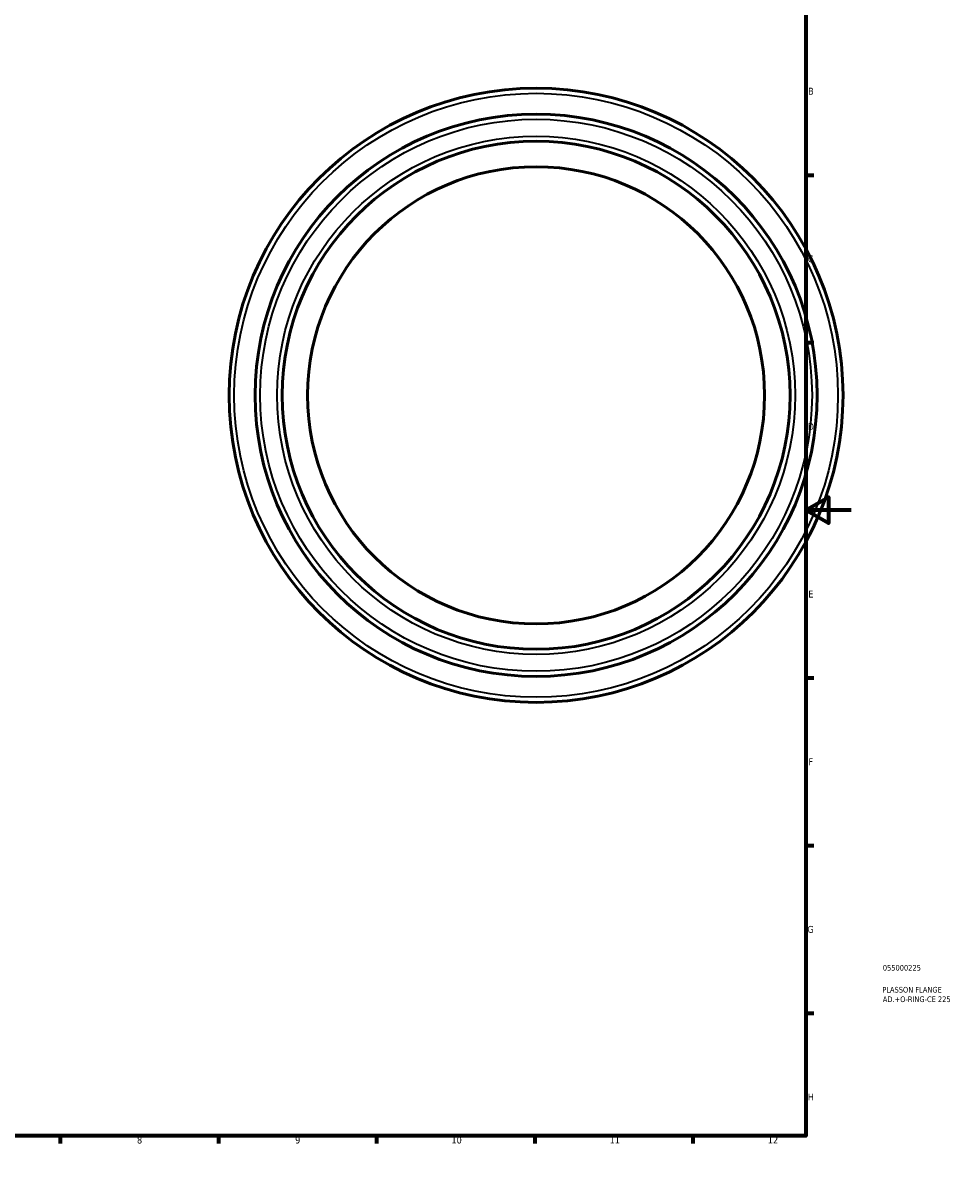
# Model space of a CAD drawing. Header units: millimetres. Extents: x -111 to 886, y -162 to 913.
# Tile 2 of 4: x 474 to 886, y 0 to 513. Entities that reach past the tile are written whole.
import ezdxf

# ---------------------------------------------------------------- set-up
doc = ezdxf.new("R2010")
doc.units = ezdxf.units.MM
for name, color, linetype, lineweight in [('Border (ANSI)', 7, 'Continuous', 70), ('Title (ISO)', 7, 'Continuous', 50), ('Visible (ANSI)', 7, 'Continuous', 50), ('Visible Narrow (ANSI)', 7, 'Continuous', 35)]:
    doc.layers.add(name, color=color, linetype=linetype, lineweight=lineweight)
doc.styles.add('Note Text (ANSI)', font='tahoma.ttf')
doc.styles.add('Note Text (ISO)', font='tahoma.ttf')

# ---------------------------------------------------------------- blocks, each defined once
blk = doc.blocks.new('Borders Default Border')
at = {"layer": 'Border (ANSI)'}
for p, q in [((70.08, 574), (70.08, 577.45)), ((140.17, 574), (140.17, 577.45)), ((210.25, 574), (210.25, 577.45)), ((280.33, 574), (280.33, 577.45)), ((350.42, 574), (350.42, 577.45)), ((490.58, 574), (490.58, 577.45)), ((560.67, 574), (560.67, 577.45)), ((630.75, 574), (630.75, 577.45)), ((700.83, 574), (700.83, 577.45)), ((770.92, 574), (770.92, 577.45)), ((20, 519.75), (16.55, 519.75)), ((821, 519.75), (824.45, 519.75)), ((20, 445.5), (16.55, 445.5)), ((821, 445.5), (824.45, 445.5)), ((20, 371.25), (16.55, 371.25)), ((821, 371.25), (824.45, 371.25)), ((20, 222.75), (16.55, 222.75)), ((821, 222.75), (824.45, 222.75)), ((20, 148.5), (16.55, 148.5)), ((821, 148.5), (824.45, 148.5)), ((20, 74.25), (16.55, 74.25)), ((821, 74.25), (824.45, 74.25)), ((70.08, 20), (70.08, 16.55)), ((140.17, 20), (140.17, 16.55)), ((210.25, 20), (210.25, 16.55)), ((280.33, 20), (280.33, 16.55)), ((350.42, 20), (350.42, 16.55)), ((490.58, 20), (490.58, 16.55)), ((560.67, 20), (560.67, 16.55)), ((630.75, 20), (630.75, 16.55)), ((700.83, 20), (700.83, 16.55)), ((770.92, 20), (770.92, 16.55))]:
    blk.add_line(p, q, dxfattribs=at)
at = {"layer": 'Border (ANSI)', "flags": 128}
for points in [[(420.5, 594), (420.5, 574), (414.73, 584), (426.27, 584), (420.5, 574)], [(20, 20), (20, 574), (821, 574), (821, 20), (20, 20)], [(0, 297), (20, 297), (10, 302.77), (10, 291.23), (20, 297)], [(841, 297), (821, 297), (831, 302.77), (831, 291.23), (821, 297)], [(420.5, 0), (420.5, 20), (414.73, 10), (426.27, 10), (420.5, 20)]]:
    blk.add_lwpolyline(points, dxfattribs=at)
at = {"layer": 'Border (ANSI)', "attachment_point": 7, "style": 'Note Text (ANSI)'}
for s, insert, char_height in [('1', (34.35, 574.4), 3.05), ('2', (104.2, 574.4), 3.05), ('3', (174.26, 574.34), 3.05), ('4', (244.23, 574.4), 3.05), ('5', (314.48, 574.34), 3.05), ('6', (384.49, 574.34), 3.05), ('7', (454.6, 574.4), 3.05), ('8', (524.63, 574.33), 3.05), ('9', (594.7, 574.34), 3.05), ('10', (663.96, 574.34), 3.048), ('11', (734.04, 574.4), 3.048), ('12', (804.13, 574.4), 3.048), ('A', (16.78, 555.35), 3.05), ('A', (821.63, 555.35), 3.05), ('B', (17.15, 481.1), 3.05), ('B', (821.99, 481.1), 3.05), ('C', (16.95, 406.8), 3.05), ('C', (821.8, 406.8), 3.05), ('D', (16.96, 332.6), 3.05), ('D', (821.81, 332.6), 3.05), ('E', (17.21, 258.35), 3.05), ('E', (822.05, 258.35), 3.05), ('F', (17.29, 184.1), 3.05), ('F', (822.14, 184.1), 3.05), ('G', (16.81, 109.79), 3.05), ('G', (821.66, 109.79), 3.05), ('H', (16.97, 35.6), 3.05), ('H', (821.81, 35.6), 3.05), ('1', (34.35, 16.55), 3.05), ('2', (104.2, 16.55), 3.05), ('3', (174.26, 16.49), 3.05), ('4', (244.23, 16.55), 3.05), ('6', (384.49, 16.49), 3.05), ('7', (454.6, 16.55), 3.05), ('8', (524.63, 16.48), 3.05), ('9', (594.7, 16.49), 3.05), ('10', (663.96, 16.49), 3.048), ('11', (734.04, 16.55), 3.048), ('12', (804.13, 16.55), 3.048), ('5', (314.48, 16.49), 3.05)]:
    blk.add_mtext(s, dxfattribs=dict(at, insert=insert, char_height=char_height))
blk = doc.blocks.new('Title Blocks ISO')
at = {"layer": 'Title (ISO)', "color": 232, "true_color": 0xca0064, "style": 'Note Text (ISO)'}
for tag, p in [('PART_NUMBER_001', (34.08, 73.13)), ('DESCRIPTION_001', (33.84, 63.4)), ('DESCRIPTION_002', (34.09, 59.18))]:
    blk.add_attdef(tag, p, '', height=2.5, dxfattribs=at)

msp = doc.modelspace()

# ---------------------------------------------------------------- linework, layer by layer
at = {"layer": 'Visible (ANSI)'}
for radius in [136, 124.5, 112.5, 101.25]:
    msp.add_circle((701.464, 347.927), radius, dxfattribs=at)
at = {"layer": 'Visible Narrow (ANSI)'}
for radius in [133.75, 122.25, 114.75]:
    msp.add_circle((701.464, 347.927), radius, dxfattribs=at)

# ---------------------------------------------------------------- block references
msp.add_blockref('Borders Default Border', (0, 0))
msp.add_blockref('Title Blocks ISO', (821, 20)).add_auto_attribs({'PART_NUMBER_001': '055000225', 'DESCRIPTION_001': 'PLASSON FLANGE', 'DESCRIPTION_002': 'AD.+O-RING-CE 225'})

doc.saveas('drawing.dxf')
